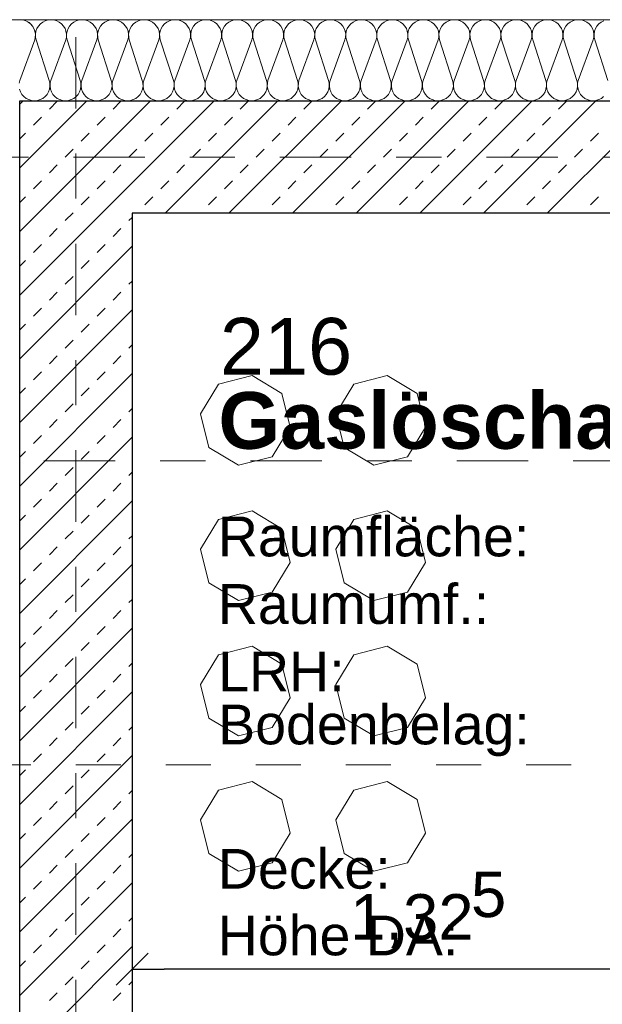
# Model space of a CAD drawing. Header units: metres. Extents: x -45.2 to 14.3, y -31.8 to 10.2.
# Tile 43 of 141: x -39.3 to -38, y -1.9 to 0.3. Entities that reach past the tile are written whole.
import ezdxf

# ---------------------------------------------------------------- set-up
doc = ezdxf.new("R2010")
doc.units = ezdxf.units.M
doc.header["$LTSCALE"] = 0.05
doc.linetypes.add('Achsen 01', pattern=[5.291531, 3.175, -1.058062, 0.352704, -0.705764])
doc.linetypes.add('Raster 01', pattern=[2, 1, -1])
doc.layers.get('0').update_dxf_attribs({"lineweight": 25})
for name, color, linetype, lineweight in [('013_Beton und Stahlbetonarbeiten-330 Außenwände', 7, 'Continuous', 25), ('AV1-Einrichtung Bemaßung', 7, 'Continuous', 9), ('AV1-Schnitt Achsen', 7, 'Achsen 01', 18), ('AV1-Stempel-Raumstempel', 7, 'Continuous', 9)]:
    doc.layers.add(name, color=color, linetype=linetype, lineweight=lineweight)
for name, color, linetype, lineweight, true_color in [('014_Fassadenarbeiten-330 mineralische Dämmung', 7, 'Continuous', 9, 0x666666), ('075_Raumlufttechnische Anlage-Lüftungsanlage', 7, 'Continuous', 18, 0x555555), ('AV1-Achsen', 1, 'Achsen 01', 18, 0xff0000), ('AV1-Raster', 7, 'Raster 01', 9, 0xa6a6a6)]:
    doc.layers.add(name, color=color, linetype=linetype, lineweight=lineweight, true_color=true_color)
doc.styles.add('Arial', font='arial.ttf')
doc.styles.add('Arial (bold)', font='arialbd.ttf')

msp = doc.modelspace()

# ---------------------------------------------------------------- linework, layer by layer
at = {"color": 0, "linetype": 'Continuous', "lineweight": 15}
msp.add_line((-39.0604, -1.8393), (-38.9896, -1.7686), dxfattribs=at)
at = {"color": 0, "linetype": 'ByBlock', "lineweight": -2}
msp.add_line((-39.025, -1.8039), (-38.9543, -1.8039), dxfattribs=at)
at = {"layer": '013_Beton und Stahlbetonarbeiten-330 Außenwände', "color": 251, "linetype": 'Continuous', "lineweight": 13, "true_color": 0x4c4c4c}
for p, q in [((-38.8431, 0.125), (-39.275, -0.3069)), ((-38.9845, 0.125), (-39.275, -0.1655)), ((-39.1259, 0.125), (-39.275, -0.0241)), ((-39.2674, 0.125), (-39.275, 0.1174)), ((-39.2091, 0.1061), (-39.1914, 0.1237)), ((-39.0676, 0.1061), (-39.05, 0.1237)), ((-38.7017, 0.125), (-38.9517, -0.125)), ((-38.9262, 0.1061), (-38.9086, 0.1237)), ((-38.5603, 0.125), (-38.8103, -0.125)), ((-38.7848, 0.1061), (-38.7671, 0.1237)), ((-38.4188, 0.125), (-38.6688, -0.125)), ((-38.6434, 0.1061), (-38.6257, 0.1237)), ((-38.2774, 0.125), (-38.5274, -0.125)), ((-38.502, 0.1061), (-38.4843, 0.1237)), ((-38.136, 0.125), (-38.386, -0.125)), ((-38.3605, 0.1061), (-38.3429, 0.1237)), ((-37.9946, 0.125), (-38.2446, -0.125)), ((-38.2191, 0.1061), (-38.2014, 0.1237)), ((-37.8531, 0.125), (-38.1031, -0.125)), ((-38.0777, 0.1061), (-38.06, 0.1237)), ((-39.2444, 0.0707), (-39.2267, 0.0884)), ((-39.103, 0.0707), (-39.0853, 0.0884)), ((-38.9616, 0.0707), (-38.9439, 0.0884)), ((-38.8202, 0.0707), (-38.8025, 0.0884)), ((-38.6787, 0.0707), (-38.6611, 0.0884)), ((-38.5373, 0.0707), (-38.5196, 0.0884)), ((-38.3959, 0.0707), (-38.3782, 0.0884)), ((-38.2545, 0.0707), (-38.2368, 0.0884)), ((-38.1131, 0.0707), (-38.0954, 0.0884)), ((-39.275, 0.0401), (-39.2621, 0.053)), ((-39.1384, 0.0354), (-39.1207, 0.053)), ((-38.9969, 0.0354), (-38.9793, 0.053)), ((-38.8555, 0.0354), (-38.8378, 0.053)), ((-38.7141, 0.0354), (-38.6964, 0.053)), ((-38.5727, 0.0354), (-38.555, 0.053)), ((-38.4313, 0.0354), (-38.4136, 0.053)), ((-38.2898, 0.0354), (-38.2722, 0.053)), ((-38.1484, 0.0354), (-38.1307, 0.053)), ((-38.007, 0.0354), (-37.9893, 0.053)), ((-39.1737, 0), (-39.156, 0.0177)), ((-39.0323, 0), (-39.0146, 0.0177)), ((-38.8909, 0), (-38.8732, 0.0177)), ((-38.7495, 0), (-38.7318, 0.0177)), ((-38.608, 0), (-38.5904, 0.0177)), ((-38.4666, 0), (-38.4489, 0.0177)), ((-38.3252, 0), (-38.3075, 0.0177)), ((-38.1838, 0), (-38.1661, 0.0177)), ((-38.0423, 0), (-38.0247, 0.0177)), ((-39.2091, -0.0354), (-39.1914, -0.0177)), ((-39.0676, -0.0354), (-39.05, -0.0177)), ((-38.9262, -0.0354), (-38.9086, -0.0177)), ((-38.7848, -0.0354), (-38.7671, -0.0177)), ((-38.6434, -0.0354), (-38.6257, -0.0177)), ((-38.502, -0.0354), (-38.4843, -0.0177)), ((-38.3605, -0.0354), (-38.3429, -0.0177)), ((-38.2191, -0.0354), (-38.2014, -0.0177)), ((-38.0777, -0.0354), (-38.06, -0.0177)), ((-39.2444, -0.0707), (-39.2267, -0.053)), ((-39.103, -0.0707), (-39.0853, -0.053)), ((-38.9616, -0.0707), (-38.9439, -0.053)), ((-38.8202, -0.0707), (-38.8025, -0.053)), ((-38.6787, -0.0707), (-38.6611, -0.053)), ((-38.5373, -0.0707), (-38.5196, -0.053)), ((-38.3959, -0.0707), (-38.3782, -0.053)), ((-38.2545, -0.0707), (-38.2368, -0.053)), ((-38.1131, -0.0707), (-38.0954, -0.053)), ((-39.275, -0.1013), (-39.2621, -0.0884)), ((-39.1384, -0.1061), (-39.1207, -0.0884)), ((-38.9969, -0.1061), (-38.9793, -0.0884)), ((-38.8555, -0.1061), (-38.8378, -0.0884)), ((-38.7141, -0.1061), (-38.6964, -0.0884)), ((-38.5727, -0.1061), (-38.555, -0.0884)), ((-38.4313, -0.1061), (-38.4136, -0.0884)), ((-38.2898, -0.1061), (-38.2722, -0.0884)), ((-38.1484, -0.1061), (-38.1307, -0.0884)), ((-38.007, -0.1061), (-37.9893, -0.0884)), ((-39.1737, -0.1414), (-39.156, -0.1237)), ((-39.0159, -0.125), (-39.0146, -0.1237)), ((-38.8745, -0.125), (-38.8732, -0.1237)), ((-38.733, -0.125), (-38.7318, -0.1237)), ((-38.5916, -0.125), (-38.5904, -0.1237)), ((-38.4502, -0.125), (-38.4489, -0.1237)), ((-38.3088, -0.125), (-38.3075, -0.1237)), ((-38.1673, -0.125), (-38.1661, -0.1237)), ((-38.0259, -0.125), (-38.0247, -0.1237)), ((-39.0323, -0.1414), (-39.025, -0.1341)), ((-39.2091, -0.1768), (-39.1914, -0.1591)), ((-39.0676, -0.1768), (-39.05, -0.1591)), ((-39.2444, -0.2121), (-39.2267, -0.1945)), ((-39.103, -0.2121), (-39.0853, -0.1945)), ((-39.025, -0.1983), (-39.275, -0.4483)), ((-39.275, -0.2427), (-39.2621, -0.2298)), ((-39.1384, -0.2475), (-39.1207, -0.2298)), ((-39.1737, -0.2828), (-39.156, -0.2652)), ((-39.0323, -0.2828), (-39.025, -0.2755)), ((-39.2091, -0.3182), (-39.1914, -0.3005)), ((-39.0676, -0.3182), (-39.05, -0.3005)), ((-39.025, -0.3397), (-39.275, -0.5897)), ((-39.2444, -0.3536), (-39.2267, -0.3359)), ((-39.103, -0.3536), (-39.0853, -0.3359)), ((-39.275, -0.3841), (-39.2621, -0.3712)), ((-39.1384, -0.3889), (-39.1207, -0.3712)), ((-39.1737, -0.4243), (-39.156, -0.4066)), ((-39.0323, -0.4243), (-39.025, -0.417)), ((-39.2091, -0.4596), (-39.1914, -0.4419)), ((-39.0676, -0.4596), (-39.05, -0.4419)), ((-39.2444, -0.495), (-39.2267, -0.4773)), ((-39.103, -0.495), (-39.0853, -0.4773)), ((-39.025, -0.4812), (-39.275, -0.7312)), ((-39.275, -0.5255), (-39.2621, -0.5127)), ((-39.1384, -0.5303), (-39.1207, -0.5127)), ((-39.1737, -0.5657), (-39.156, -0.548)), ((-39.0323, -0.5657), (-39.025, -0.5584)), ((-39.2091, -0.601), (-39.1914, -0.5834)), ((-39.0676, -0.601), (-39.05, -0.5834)), ((-39.025, -0.6226), (-39.275, -0.8726)), ((-39.2444, -0.6364), (-39.2267, -0.6187)), ((-39.103, -0.6364), (-39.0853, -0.6187)), ((-39.275, -0.667), (-39.2621, -0.6541)), ((-39.1384, -0.6718), (-39.1207, -0.6541)), ((-39.1737, -0.7071), (-39.156, -0.6894)), ((-39.0323, -0.7071), (-39.025, -0.6998)), ((-39.2091, -0.7425), (-39.1914, -0.7248)), ((-39.0676, -0.7425), (-39.05, -0.7248)), ((-39.025, -0.764), (-39.275, -1.014)), ((-39.2444, -0.7778), (-39.2267, -0.7601)), ((-39.103, -0.7778), (-39.0853, -0.7601)), ((-39.275, -0.8084), (-39.2621, -0.7955)), ((-39.1384, -0.8132), (-39.1207, -0.7955)), ((-39.1737, -0.8485), (-39.156, -0.8309)), ((-39.0323, -0.8485), (-39.025, -0.8412)), ((-39.2091, -0.8839), (-39.1914, -0.8662)), ((-39.0676, -0.8839), (-39.05, -0.8662)), ((-39.025, -0.9054), (-39.275, -1.1554)), ((-39.2444, -0.9192), (-39.2267, -0.9016)), ((-39.103, -0.9192), (-39.0853, -0.9016)), ((-39.275, -0.9498), (-39.2621, -0.9369)), ((-39.1384, -0.9546), (-39.1207, -0.9369)), ((-39.1737, -0.9899), (-39.156, -0.9723)), ((-39.0323, -0.9899), (-39.025, -0.9827)), ((-39.2091, -1.0253), (-39.1914, -1.0076)), ((-39.0676, -1.0253), (-39.05, -1.0076)), ((-39.025, -1.0469), (-39.275, -1.2969)), ((-39.2444, -1.0607), (-39.2267, -1.043)), ((-39.103, -1.0607), (-39.0853, -1.043)), ((-39.275, -1.0912), (-39.2621, -1.0783)), ((-39.1384, -1.096), (-39.1207, -1.0783)), ((-39.1737, -1.1314), (-39.156, -1.1137)), ((-39.0323, -1.1314), (-39.025, -1.1241)), ((-39.2091, -1.1667), (-39.1914, -1.149)), ((-39.0676, -1.1667), (-39.05, -1.149)), ((-39.025, -1.1883), (-39.275, -1.4383)), ((-39.2444, -1.2021), (-39.2267, -1.1844)), ((-39.103, -1.2021), (-39.0853, -1.1844)), ((-39.275, -1.2327), (-39.2621, -1.2198)), ((-39.1384, -1.2374), (-39.1207, -1.2198)), ((-39.1737, -1.2728), (-39.156, -1.2551)), ((-39.0323, -1.2728), (-39.025, -1.2655)), ((-39.2091, -1.3081), (-39.1914, -1.2905)), ((-39.0676, -1.3081), (-39.05, -1.2905)), ((-39.025, -1.3297), (-39.275, -1.5797)), ((-39.2444, -1.3435), (-39.2267, -1.3258)), ((-39.103, -1.3435), (-39.0853, -1.3258)), ((-39.275, -1.3741), (-39.2621, -1.3612)), ((-39.1384, -1.3789), (-39.1207, -1.3612)), ((-39.1737, -1.4142), (-39.156, -1.3965)), ((-39.0323, -1.4142), (-39.025, -1.4069)), ((-39.2091, -1.4496), (-39.1914, -1.4319)), ((-39.0676, -1.4496), (-39.05, -1.4319)), ((-39.025, -1.4711), (-39.275, -1.7211)), ((-39.2444, -1.4849), (-39.2267, -1.4672)), ((-39.103, -1.4849), (-39.0853, -1.4672)), ((-39.275, -1.5155), (-39.2621, -1.5026)), ((-39.1384, -1.5203), (-39.1207, -1.5026)), ((-39.1737, -1.5556), (-39.156, -1.538)), ((-39.0323, -1.5556), (-39.025, -1.5483)), ((-39.2091, -1.591), (-39.1914, -1.5733)), ((-39.0676, -1.591), (-39.05, -1.5733)), ((-39.025, -1.6125), (-39.275, -1.8625)), ((-39.2444, -1.6263), (-39.2267, -1.6087)), ((-39.103, -1.6263), (-39.0853, -1.6087)), ((-39.275, -1.6569), (-39.2621, -1.644)), ((-39.1384, -1.6617), (-39.1207, -1.644)), ((-39.1737, -1.6971), (-39.156, -1.6794)), ((-39.0323, -1.6971), (-39.025, -1.6898)), ((-39.2091, -1.7324), (-39.1914, -1.7147)), ((-39.0676, -1.7324), (-39.05, -1.7147)), ((-39.025, -1.754), (-39.275, -2.004)), ((-39.2444, -1.7678), (-39.2267, -1.7501)), ((-39.103, -1.7678), (-39.0853, -1.7501)), ((-39.275, -1.7983), (-39.2621, -1.7854)), ((-39.1384, -1.8031), (-39.1207, -1.7854)), ((-39.1737, -1.8385), (-39.156, -1.8208)), ((-39.0323, -1.8385), (-39.025, -1.8312)), ((-39.2091, -1.8738), (-39.1914, -1.8562)), ((-39.0676, -1.8738), (-39.05, -1.8562))]:
    msp.add_line(p, q, dxfattribs=at)
at = {"layer": '013_Beton und Stahlbetonarbeiten-330 Außenwände'}
msp.add_lwpolyline([(-39.275, 0.125), (-18.775, 0.125), (-18.775, -0.125), (-39.025, -0.125), (-39.025, -5.525), (-39.275, -5.525)], close=True, dxfattribs=at)
at = {"layer": '014_Fassadenarbeiten-330 mineralische Dämmung'}
msp.add_lwpolyline([(-18.9, 0.305), (-18.9, 0.125), (-39.275, 0.125), (-39.275, -5.4), (-39.455, -5.4), (-39.455, 0.305)], close=True, dxfattribs=at)
for points in [[(-39.2763, 0.1637), (-39.2749, 0.17), (-39.2416, 0.26), (-39.2416, 0.26), (-39.2402, 0.2663), (-39.24, 0.2728), (-39.241, 0.2792), (-39.2433, 0.2853), (-39.2466, 0.2908), (-39.2508, 0.2957), (-39.256, 0.2997), (-39.2617, 0.3026), (-39.2679, 0.3044), (-39.2744, 0.305), (-39.2808, 0.3044)], [(-39.2416, 0.26), (-39.2416, 0.26), (-39.2403, 0.266), (-39.24, 0.2722), (-39.2408, 0.2783), (-39.2427, 0.2841), (-39.2457, 0.2896), (-39.2495, 0.2944), (-39.2542, 0.2984), (-39.2542, 0.2984), (-39.2595, 0.3016), (-39.2652, 0.3038), (-39.2713, 0.3049), (-39.2775, 0.3049)], [(-37.9775, 0.1343), (-37.9826, 0.1303), (-37.9884, 0.1274), (-37.9946, 0.1256), (-38.0011, 0.125), (-38.0075, 0.1256), (-38.0138, 0.1274), (-38.0195, 0.1303), (-38.0246, 0.1343), (-38.0289, 0.1392), (-38.0322, 0.1447), (-38.0344, 0.1508), (-38.0355, 0.1572), (-38.0353, 0.1637), (-38.0339, 0.17), (-38.0006, 0.26), (-38.0006, 0.26), (-37.9992, 0.2663), (-37.999, 0.2728), (-38, 0.2792), (-38.0022, 0.2853), (-38.0055, 0.2908), (-38.0098, 0.2957), (-38.015, 0.2997), (-38.0207, 0.3026), (-38.0269, 0.3044), (-38.0334, 0.305), (-38.0398, 0.3044), (-38.046, 0.3026), (-38.0518, 0.2997), (-38.0569, 0.2957), (-38.0612, 0.2908), (-38.0645, 0.2853), (-38.0667, 0.2792), (-38.0678, 0.2728), (-38.0676, 0.2663), (-38.0662, 0.26), (-38.0372, 0.17), (-38.0372, 0.17), (-38.0358, 0.1637), (-38.0357, 0.1572), (-38.0367, 0.1508), (-38.0389, 0.1447), (-38.0422, 0.1392), (-38.0465, 0.1343), (-38.0516, 0.1303), (-38.0574, 0.1274), (-38.0636, 0.1256), (-38.07, 0.125), (-38.0765, 0.1256), (-38.0827, 0.1274), (-38.0885, 0.1303), (-38.0936, 0.1343), (-38.0979, 0.1392), (-38.1012, 0.1447), (-38.1034, 0.1508), (-38.1044, 0.1572), (-38.1042, 0.1637), (-38.1028, 0.17), (-38.0695, 0.26), (-38.0695, 0.26), (-38.0681, 0.2663), (-38.068, 0.2728), (-38.069, 0.2792), (-38.0712, 0.2853), (-38.0745, 0.2908), (-38.0788, 0.2957), (-38.0839, 0.2997), (-38.0897, 0.3026), (-38.0959, 0.3044), (-38.1023, 0.305), (-38.1088, 0.3044), (-38.115, 0.3026), (-38.1208, 0.2997), (-38.1259, 0.2957), (-38.1302, 0.2908), (-38.1335, 0.2853), (-38.1357, 0.2792), (-38.1367, 0.2728), (-38.1365, 0.2663), (-38.1351, 0.26), (-38.1062, 0.17), (-38.1062, 0.17), (-38.1048, 0.1637), (-38.1046, 0.1572), (-38.1056, 0.1508), (-38.1078, 0.1447), (-38.1111, 0.1392), (-38.1154, 0.1343), (-38.1205, 0.1303), (-38.1263, 0.1274), (-38.1325, 0.1256), (-38.139, 0.125), (-38.1454, 0.1256), (-38.1516, 0.1274), (-38.1574, 0.1303), (-38.1625, 0.1343), (-38.1668, 0.1392), (-38.1701, 0.1447), (-38.1723, 0.1508), (-38.1733, 0.1572), (-38.1732, 0.1637), (-38.1718, 0.17), (-38.1385, 0.26), (-38.1385, 0.26), (-38.1371, 0.2663), (-38.1369, 0.2728), (-38.1379, 0.2792), (-38.1401, 0.2853), (-38.1434, 0.2908), (-38.1477, 0.2957), (-38.1528, 0.2997), (-38.1586, 0.3026), (-38.1648, 0.3044), (-38.1713, 0.305), (-38.1777, 0.3044), (-38.1839, 0.3026), (-38.1897, 0.2997), (-38.1948, 0.2957), (-38.1991, 0.2908), (-38.2024, 0.2853), (-38.2046, 0.2792), (-38.2056, 0.2728), (-38.2055, 0.2663), (-38.2041, 0.26), (-38.1751, 0.17), (-38.1751, 0.17), (-38.1737, 0.1637), (-38.1735, 0.1572), (-38.1746, 0.1508), (-38.1768, 0.1447), (-38.1801, 0.1392), (-38.1844, 0.1343), (-38.1895, 0.1303), (-38.1953, 0.1274), (-38.2015, 0.1256), (-38.2079, 0.125), (-38.2144, 0.1256), (-38.2206, 0.1274), (-38.2264, 0.1303), (-38.2315, 0.1343), (-38.2358, 0.1392), (-38.2391, 0.1447), (-38.2413, 0.1508), (-38.2423, 0.1572), (-38.2421, 0.1637), (-38.2407, 0.17), (-38.2074, 0.26), (-38.2074, 0.26), (-38.206, 0.2663), (-38.2058, 0.2728), (-38.2069, 0.2792), (-38.2091, 0.2853), (-38.2124, 0.2908), (-38.2167, 0.2957), (-38.2218, 0.2997), (-38.2276, 0.3026), (-38.2338, 0.3044), (-38.2402, 0.305), (-38.2467, 0.3044), (-38.2529, 0.3026), (-38.2587, 0.2997), (-38.2638, 0.2957), (-38.2681, 0.2908), (-38.2714, 0.2853), (-38.2736, 0.2792), (-38.2746, 0.2728), (-38.2744, 0.2663), (-38.273, 0.26), (-38.2441, 0.17), (-38.2441, 0.17), (-38.2427, 0.1637), (-38.2425, 0.1572), (-38.2435, 0.1508), (-38.2457, 0.1447), (-38.249, 0.1392), (-38.2533, 0.1343), (-38.2584, 0.1303), (-38.2642, 0.1274), (-38.2704, 0.1256), (-38.2769, 0.125), (-38.2833, 0.1256), (-38.2895, 0.1274), (-38.2953, 0.1303), (-38.3004, 0.1343), (-38.3047, 0.1392), (-38.308, 0.1447), (-38.3102, 0.1508), (-38.3112, 0.1572), (-38.311, 0.1637), (-38.3097, 0.17), (-38.2764, 0.26), (-38.2764, 0.26), (-38.275, 0.2663), (-38.2748, 0.2728), (-38.2758, 0.2792), (-38.278, 0.2853), (-38.2813, 0.2908), (-38.2856, 0.2957), (-38.2907, 0.2997), (-38.2965, 0.3026), (-38.3027, 0.3044), (-38.3092, 0.305), (-38.3156, 0.3044), (-38.3218, 0.3026), (-38.3276, 0.2997), (-38.3327, 0.2957), (-38.337, 0.2908), (-38.3403, 0.2853), (-38.3425, 0.2792), (-38.3435, 0.2728), (-38.3433, 0.2663), (-38.3419, 0.26), (-38.313, 0.17), (-38.313, 0.17), (-38.3116, 0.1637), (-38.3114, 0.1572), (-38.3125, 0.1508), (-38.3147, 0.1447), (-38.318, 0.1392), (-38.3223, 0.1343), (-38.3274, 0.1303), (-38.3331, 0.1274), (-38.3394, 0.1256), (-38.3458, 0.125), (-38.3523, 0.1256), (-38.3585, 0.1274), (-38.3642, 0.1303), (-38.3694, 0.1343), (-38.3737, 0.1392), (-38.377, 0.1447), (-38.3792, 0.1508), (-38.3802, 0.1572), (-38.38, 0.1637), (-38.3786, 0.17), (-38.3453, 0.26), (-38.3453, 0.26), (-38.3439, 0.2663), (-38.3437, 0.2728), (-38.3448, 0.2792), (-38.347, 0.2853), (-38.3503, 0.2908), (-38.3546, 0.2957), (-38.3597, 0.2997), (-38.3654, 0.3026), (-38.3717, 0.3044), (-38.3781, 0.305), (-38.3846, 0.3044), (-38.3908, 0.3026), (-38.3965, 0.2997), (-38.4017, 0.2957), (-38.4059, 0.2908), (-38.4093, 0.2853), (-38.4115, 0.2792), (-38.4125, 0.2728), (-38.4123, 0.2663), (-38.4109, 0.26), (-38.382, 0.17), (-38.382, 0.17), (-38.3806, 0.1637), (-38.3804, 0.1572), (-38.3814, 0.1508), (-38.3836, 0.1447), (-38.3869, 0.1392), (-38.3912, 0.1343), (-38.3963, 0.1303), (-38.4021, 0.1274), (-38.4083, 0.1256), (-38.4148, 0.125), (-38.4212, 0.1256), (-38.4274, 0.1274), (-38.4332, 0.1303), (-38.4383, 0.1343), (-38.4426, 0.1392), (-38.4459, 0.1447), (-38.4481, 0.1508), (-38.4491, 0.1572), (-38.4489, 0.1637), (-38.4475, 0.17), (-38.4143, 0.26), (-38.4143, 0.26), (-38.4129, 0.2663), (-38.4127, 0.2728), (-38.4137, 0.2792), (-38.4159, 0.2853), (-38.4192, 0.2908), (-38.4235, 0.2957), (-38.4286, 0.2997), (-38.4344, 0.3026), (-38.4406, 0.3044), (-38.4471, 0.305), (-38.4535, 0.3044), (-38.4597, 0.3026), (-38.4655, 0.2997), (-38.4706, 0.2957), (-38.4749, 0.2908), (-38.4782, 0.2853), (-38.4804, 0.2792), (-38.4814, 0.2728), (-38.4812, 0.2663), (-38.4798, 0.26), (-38.4509, 0.17), (-38.4509, 0.17), (-38.4495, 0.1637), (-38.4493, 0.1572), (-38.4503, 0.1508), (-38.4526, 0.1447), (-38.4559, 0.1392), (-38.4601, 0.1343), (-38.4653, 0.1303), (-38.471, 0.1274), (-38.4773, 0.1256), (-38.4837, 0.125), (-38.4901, 0.1256), (-38.4964, 0.1274), (-38.5021, 0.1303), (-38.5073, 0.1343), (-38.5115, 0.1392), (-38.5148, 0.1447), (-38.517, 0.1508), (-38.5181, 0.1572), (-38.5179, 0.1637), (-38.5165, 0.17), (-38.4832, 0.26), (-38.4832, 0.26), (-38.4818, 0.2663), (-38.4816, 0.2728), (-38.4827, 0.2792), (-38.4849, 0.2853), (-38.4882, 0.2908), (-38.4924, 0.2957), (-38.4976, 0.2997), (-38.5033, 0.3026), (-38.5096, 0.3044), (-38.516, 0.305), (-38.5224, 0.3044), (-38.5287, 0.3026), (-38.5344, 0.2997), (-38.5396, 0.2957), (-38.5438, 0.2908), (-38.5471, 0.2853), (-38.5493, 0.2792), (-38.5504, 0.2728), (-38.5502, 0.2663), (-38.5488, 0.26), (-38.5199, 0.17), (-38.5199, 0.17), (-38.5185, 0.1637), (-38.5183, 0.1572), (-38.5193, 0.1508), (-38.5215, 0.1447), (-38.5248, 0.1392), (-38.5291, 0.1343), (-38.5342, 0.1303), (-38.54, 0.1274), (-38.5462, 0.1256), (-38.5526, 0.125), (-38.5591, 0.1256), (-38.5653, 0.1274), (-38.5711, 0.1303), (-38.5762, 0.1343), (-38.5805, 0.1392), (-38.5838, 0.1447), (-38.586, 0.1508), (-38.587, 0.1572), (-38.5868, 0.1637), (-38.5854, 0.17), (-38.5522, 0.26), (-38.5522, 0.26), (-38.5508, 0.2663), (-38.5506, 0.2728), (-38.5516, 0.2792), (-38.5538, 0.2853), (-38.5571, 0.2908), (-38.5614, 0.2957), (-38.5665, 0.2997), (-38.5723, 0.3026), (-38.5785, 0.3044), (-38.5849, 0.305), (-38.5914, 0.3044), (-38.5976, 0.3026), (-38.6034, 0.2997), (-38.6085, 0.2957), (-38.6128, 0.2908), (-38.6161, 0.2853), (-38.6183, 0.2792), (-38.6193, 0.2728), (-38.6191, 0.2663), (-38.6177, 0.26), (-38.5888, 0.17), (-38.5888, 0.17), (-38.5874, 0.1637), (-38.5872, 0.1572), (-38.5882, 0.1508), (-38.5904, 0.1447), (-38.5937, 0.1392), (-38.598, 0.1343), (-38.6032, 0.1303), (-38.6089, 0.1274), (-38.6151, 0.1256), (-38.6216, 0.125), (-38.628, 0.1256), (-38.6343, 0.1274), (-38.64, 0.1303), (-38.6451, 0.1343), (-38.6494, 0.1392), (-38.6527, 0.1447), (-38.6549, 0.1508), (-38.656, 0.1572), (-38.6558, 0.1637), (-38.6544, 0.17), (-38.6211, 0.26), (-38.6211, 0.26), (-38.6197, 0.2663), (-38.6195, 0.2728), (-38.6205, 0.2792), (-38.6227, 0.2853), (-38.6261, 0.2908), (-38.6303, 0.2957), (-38.6355, 0.2997), (-38.6412, 0.3026), (-38.6474, 0.3044), (-38.6539, 0.305), (-38.6603, 0.3044), (-38.6666, 0.3026), (-38.6723, 0.2997), (-38.6774, 0.2957), (-38.6817, 0.2908), (-38.685, 0.2853), (-38.6872, 0.2792), (-38.6883, 0.2728), (-38.6881, 0.2663), (-38.6867, 0.26), (-38.6577, 0.17), (-38.6577, 0.17), (-38.6564, 0.1637), (-38.6562, 0.1572), (-38.6572, 0.1508), (-38.6594, 0.1447), (-38.6627, 0.1392), (-38.667, 0.1343), (-38.6721, 0.1303), (-38.6779, 0.1274), (-38.6841, 0.1256), (-38.6905, 0.125), (-38.697, 0.1256), (-38.7032, 0.1274), (-38.709, 0.1303), (-38.7141, 0.1343), (-38.7184, 0.1392), (-38.7217, 0.1447), (-38.7239, 0.1508), (-38.7249, 0.1572), (-38.7247, 0.1637), (-38.7233, 0.17), (-38.69, 0.26), (-38.69, 0.26), (-38.6887, 0.2663), (-38.6885, 0.2728), (-38.6895, 0.2792), (-38.6917, 0.2853), (-38.695, 0.2908), (-38.6993, 0.2957), (-38.7044, 0.2997), (-38.7102, 0.3026), (-38.7164, 0.3044), (-38.7228, 0.305), (-38.7293, 0.3044), (-38.7355, 0.3026), (-38.7413, 0.2997), (-38.7464, 0.2957), (-38.7507, 0.2908), (-38.754, 0.2853), (-38.7562, 0.2792), (-38.7572, 0.2728), (-38.757, 0.2663), (-38.7556, 0.26), (-38.7267, 0.17), (-38.7267, 0.17), (-38.7253, 0.1637), (-38.7251, 0.1572), (-38.7261, 0.1508), (-38.7283, 0.1447), (-38.7316, 0.1392), (-38.7359, 0.1343), (-38.741, 0.1303), (-38.7468, 0.1274), (-38.753, 0.1256), (-38.7595, 0.125), (-38.7659, 0.1256), (-38.7721, 0.1274), (-38.7779, 0.1303), (-38.783, 0.1343), (-38.7873, 0.1392), (-38.7906, 0.1447), (-38.7928, 0.1508), (-38.7939, 0.1572), (-38.7937, 0.1637), (-38.7923, 0.17), (-38.759, 0.26), (-38.759, 0.26), (-38.7576, 0.2663), (-38.7574, 0.2728), (-38.7584, 0.2792), (-38.7606, 0.2853), (-38.7639, 0.2908), (-38.7682, 0.2957), (-38.7733, 0.2997), (-38.7791, 0.3026), (-38.7853, 0.3044), (-38.7918, 0.305), (-38.7982, 0.3044), (-38.8044, 0.3026), (-38.8102, 0.2997), (-38.8153, 0.2957), (-38.8196, 0.2908), (-38.8229, 0.2853), (-38.8251, 0.2792), (-38.8261, 0.2728), (-38.826, 0.2663), (-38.8246, 0.26), (-38.7956, 0.17), (-38.7956, 0.17), (-38.7942, 0.1637), (-38.794, 0.1572), (-38.7951, 0.1508), (-38.7973, 0.1447), (-38.8006, 0.1392), (-38.8049, 0.1343), (-38.81, 0.1303), (-38.8158, 0.1274), (-38.822, 0.1256), (-38.8284, 0.125), (-38.8349, 0.1256), (-38.8411, 0.1274), (-38.8469, 0.1303), (-38.852, 0.1343), (-38.8563, 0.1392), (-38.8596, 0.1447), (-38.8618, 0.1508), (-38.8628, 0.1572), (-38.8626, 0.1637), (-38.8612, 0.17), (-38.8279, 0.26), (-38.8279, 0.26), (-38.8265, 0.2663), (-38.8264, 0.2728), (-38.8274, 0.2792), (-38.8296, 0.2853), (-38.8329, 0.2908), (-38.8372, 0.2957), (-38.8423, 0.2997), (-38.8481, 0.3026), (-38.8543, 0.3044), (-38.8607, 0.305), (-38.8672, 0.3044), (-38.8734, 0.3026), (-38.8792, 0.2997), (-38.8843, 0.2957), (-38.8886, 0.2908), (-38.8919, 0.2853), (-38.8941, 0.2792), (-38.8951, 0.2728), (-38.8949, 0.2663), (-38.8935, 0.26), (-38.8646, 0.17), (-38.8646, 0.17), (-38.8632, 0.1637), (-38.863, 0.1572), (-38.864, 0.1508), (-38.8662, 0.1447), (-38.8695, 0.1392), (-38.8738, 0.1343), (-38.8789, 0.1303), (-38.8847, 0.1274), (-38.8909, 0.1256), (-38.8974, 0.125), (-38.9038, 0.1256), (-38.91, 0.1274), (-38.9158, 0.1303), (-38.9209, 0.1343), (-38.9252, 0.1392), (-38.9285, 0.1447), (-38.9307, 0.1508), (-38.9317, 0.1572), (-38.9316, 0.1637), (-38.9302, 0.17), (-38.8969, 0.26), (-38.8969, 0.26), (-38.8955, 0.2663), (-38.8953, 0.2728), (-38.8963, 0.2792), (-38.8985, 0.2853), (-38.9018, 0.2908), (-38.9061, 0.2957), (-38.9112, 0.2997), (-38.917, 0.3026), (-38.9232, 0.3044), (-38.9297, 0.305), (-38.9361, 0.3044), (-38.9423, 0.3026), (-38.9481, 0.2997), (-38.9532, 0.2957), (-38.9575, 0.2908), (-38.9608, 0.2853), (-38.963, 0.2792), (-38.964, 0.2728), (-38.9638, 0.2663), (-38.9625, 0.26), (-38.9335, 0.17), (-38.9335, 0.17), (-38.9321, 0.1637), (-38.9319, 0.1572), (-38.933, 0.1508), (-38.9352, 0.1447), (-38.9385, 0.1392), (-38.9428, 0.1343), (-38.9479, 0.1303), (-38.9536, 0.1274), (-38.9599, 0.1256), (-38.9663, 0.125), (-38.9728, 0.1256), (-38.979, 0.1274), (-38.9847, 0.1303), (-38.9899, 0.1343), (-38.9942, 0.1392), (-38.9975, 0.1447), (-38.9997, 0.1508), (-39.0007, 0.1572), (-39.0005, 0.1637), (-38.9991, 0.17), (-38.9658, 0.26), (-38.9658, 0.26), (-38.9644, 0.2663), (-38.9642, 0.2728), (-38.9653, 0.2792), (-38.9675, 0.2853), (-38.9708, 0.2908), (-38.9751, 0.2957), (-38.9802, 0.2997), (-38.986, 0.3026), (-38.9922, 0.3044), (-38.9986, 0.305), (-39.0051, 0.3044), (-39.0113, 0.3026), (-39.017, 0.2997), (-39.0222, 0.2957), (-39.0265, 0.2908), (-39.0298, 0.2853), (-39.032, 0.2792), (-39.033, 0.2728), (-39.0328, 0.2663), (-39.0314, 0.26), (-39.0025, 0.17), (-39.0025, 0.17), (-39.0011, 0.1637), (-39.0009, 0.1572), (-39.0019, 0.1508), (-39.0041, 0.1447), (-39.0074, 0.1392), (-39.0117, 0.1343), (-39.0168, 0.1303), (-39.0226, 0.1274), (-39.0288, 0.1256), (-39.0353, 0.125), (-39.0417, 0.1256), (-39.0479, 0.1274), (-39.0537, 0.1303), (-39.0588, 0.1343), (-39.0631, 0.1392), (-39.0664, 0.1447), (-39.0686, 0.1508), (-39.0696, 0.1572), (-39.0694, 0.1637), (-39.068, 0.17), (-39.0348, 0.26), (-39.0348, 0.26), (-39.0334, 0.2663), (-39.0332, 0.2728), (-39.0342, 0.2792), (-39.0364, 0.2853), (-39.0397, 0.2908), (-39.044, 0.2957), (-39.0491, 0.2997), (-39.0549, 0.3026), (-39.0611, 0.3044), (-39.0676, 0.305), (-39.074, 0.3044), (-39.0802, 0.3026), (-39.086, 0.2997), (-39.0911, 0.2957), (-39.0954, 0.2908), (-39.0987, 0.2853), (-39.1009, 0.2792), (-39.1019, 0.2728), (-39.1017, 0.2663), (-39.1003, 0.26), (-39.0714, 0.17), (-39.0714, 0.17), (-39.07, 0.1637), (-39.0698, 0.1572), (-39.0709, 0.1508), (-39.0731, 0.1447), (-39.0764, 0.1392), (-39.0806, 0.1343), (-39.0858, 0.1303), (-39.0915, 0.1274), (-39.0978, 0.1256), (-39.1042, 0.125), (-39.1106, 0.1256), (-39.1169, 0.1274), (-39.1226, 0.1303), (-39.1278, 0.1343), (-39.132, 0.1392), (-39.1353, 0.1447), (-39.1376, 0.1508), (-39.1386, 0.1572), (-39.1384, 0.1637), (-39.137, 0.17), (-39.1037, 0.26), (-39.1037, 0.26), (-39.1023, 0.2663), (-39.1021, 0.2728), (-39.1032, 0.2792), (-39.1054, 0.2853), (-39.1087, 0.2908), (-39.113, 0.2957), (-39.1181, 0.2997), (-39.1238, 0.3026), (-39.1301, 0.3044), (-39.1365, 0.305), (-39.1429, 0.3044), (-39.1492, 0.3026), (-39.1549, 0.2997), (-39.1601, 0.2957), (-39.1643, 0.2908), (-39.1676, 0.2853), (-39.1698, 0.2792), (-39.1709, 0.2728), (-39.1707, 0.2663), (-39.1693, 0.26), (-39.1404, 0.17), (-39.1404, 0.17), (-39.139, 0.1637), (-39.1388, 0.1572), (-39.1398, 0.1508), (-39.142, 0.1447), (-39.1453, 0.1392), (-39.1496, 0.1343), (-39.1547, 0.1303), (-39.1605, 0.1274), (-39.1667, 0.1256), (-39.1731, 0.125), (-39.1796, 0.1256), (-39.1858, 0.1274), (-39.1916, 0.1303), (-39.1967, 0.1343), (-39.201, 0.1392), (-39.2043, 0.1447), (-39.2065, 0.1508), (-39.2075, 0.1572), (-39.2073, 0.1637), (-39.2059, 0.17), (-39.1727, 0.26), (-39.1727, 0.26), (-39.1713, 0.2663), (-39.1711, 0.2728), (-39.1721, 0.2792), (-39.1743, 0.2853), (-39.1776, 0.2908), (-39.1819, 0.2957), (-39.187, 0.2997), (-39.1928, 0.3026), (-39.199, 0.3044), (-39.2054, 0.305), (-39.2119, 0.3044), (-39.2181, 0.3026), (-39.2239, 0.2997), (-39.229, 0.2957), (-39.2333, 0.2908), (-39.2366, 0.2853), (-39.2388, 0.2792), (-39.2398, 0.2728), (-39.2396, 0.2663), (-39.2382, 0.26), (-39.2093, 0.17), (-39.2093, 0.17), (-39.2079, 0.1637), (-39.2077, 0.1572), (-39.2087, 0.1508), (-39.2109, 0.1447), (-39.2142, 0.1392), (-39.2185, 0.1343), (-39.2237, 0.1303), (-39.2294, 0.1274), (-39.2356, 0.1256), (-39.2421, 0.125), (-39.2485, 0.1256), (-39.2548, 0.1274), (-39.2605, 0.1303), (-39.2656, 0.1343), (-39.2699, 0.1392), (-39.2732, 0.1447), (-39.2754, 0.1508)], [(-37.9771, 0.3026), (-37.9829, 0.2997), (-37.988, 0.2957), (-37.9923, 0.2908), (-37.9956, 0.2853), (-37.9978, 0.2792), (-37.9988, 0.2728), (-37.9986, 0.2663), (-37.9972, 0.26), (-37.9683, 0.17)]]:
    msp.add_lwpolyline(points, dxfattribs=at)
at = {"layer": '075_Raumlufttechnische Anlage-Lüftungsanlage'}
for points in [[(-38.6742, -0.6001), (-38.7138, -0.6661), (-38.7885, -0.6847), (-38.8545, -0.6451), (-38.8731, -0.5704), (-38.8335, -0.5044), (-38.7588, -0.4857), (-38.6928, -0.5254)], [(-38.3736, -0.6001), (-38.4132, -0.6661), (-38.4879, -0.6847), (-38.5539, -0.6451), (-38.5726, -0.5704), (-38.5329, -0.5044), (-38.4582, -0.4857), (-38.3922, -0.5254)], [(-38.6742, -0.9006), (-38.7138, -0.9667), (-38.7885, -0.9853), (-38.8545, -0.9457), (-38.8731, -0.871), (-38.8335, -0.805), (-38.7588, -0.7863), (-38.6928, -0.826)], [(-38.3736, -0.9006), (-38.4132, -0.9667), (-38.4879, -0.9853), (-38.5539, -0.9457), (-38.5726, -0.871), (-38.5329, -0.805), (-38.4582, -0.7863), (-38.3922, -0.826)], [(-38.6742, -1.2012), (-38.7138, -1.2673), (-38.7885, -1.2859), (-38.8545, -1.2463), (-38.8731, -1.1716), (-38.8335, -1.1056), (-38.7588, -1.0869), (-38.6928, -1.1265)], [(-38.3736, -1.2012), (-38.4132, -1.2673), (-38.4879, -1.2859), (-38.5539, -1.2463), (-38.5726, -1.1716), (-38.5329, -1.1056), (-38.4582, -1.0869), (-38.3922, -1.1265)], [(-38.6742, -1.5018), (-38.7138, -1.5678), (-38.7885, -1.5865), (-38.8545, -1.5469), (-38.8731, -1.4722), (-38.8335, -1.4062), (-38.7588, -1.3875), (-38.6928, -1.4271)], [(-38.3736, -1.5018), (-38.4132, -1.5678), (-38.4879, -1.5865), (-38.5539, -1.5469), (-38.5726, -1.4722), (-38.5329, -1.4062), (-38.4582, -1.3875), (-38.3922, -1.4271)]]:
    msp.add_lwpolyline(points, close=True, dxfattribs=at)
at = {"layer": 'AV1-Achsen'}
for p, q in [((-39.15, -26.5), (-39.15, 4.9)), ((-43.2844, 0), (4.2656, 0))]:
    msp.add_line(p, q, dxfattribs=at)
at = {"layer": 'AV1-Einrichtung Bemaßung', "color": 0, "lineweight": -2}
for p, q in [((-39.025, -1.6753), (-39.025, -1.7539)), ((-37.7707, -1.8039), (-38.9543, -1.8039))]:
    msp.add_line(p, q, dxfattribs=at)
at = {"layer": 'AV1-Raster'}
msp.add_line((1.35, -1.35), (-40.5, -1.35), dxfattribs=at)
at = {"layer": 'AV1-Schnitt Achsen'}
msp.add_line((-43.35, -0.675), (4.2, -0.675), dxfattribs=at)
at = {"layer": 'Defpoints', "color": 0, "lineweight": 0}
for p, q in [((-39.275, 0.125), (-39.275, 0.125)), ((-39.275, 0.125), (-39.275, 0.125)), ((-39.275, 0.125), (-39.275, 0.125)), ((-39.275, 0.125), (-39.275, 0.125)), ((-39.275, 0.125), (-39.275, 0.125)), ((-39.275, 0.125), (-39.275, 0.125)), ((-39.15, 0), (-39.15, 0)), ((-39.15, 0), (-39.15, 0)), ((-39.15, 0), (-39.15, 0)), ((-39.15, 0), (-39.15, 0)), ((-39.025, -0.125), (-39.025, -0.125)), ((-39.025, -0.125), (-39.025, -0.125)), ((-39.025, -0.125), (-39.025, -0.125)), ((-39.025, -0.125), (-39.025, -0.125)), ((-39.025, -1.8039), (-39.025, -1.8039))]:
    msp.add_line(p, q, dxfattribs=at)

# ---------------------------------------------------------------- texts
at = {"layer": 'AV1-Einrichtung Bemaßung', "color": 0, "attachment_point": 7, "style": 'Arial'}
for s, insert, char_height in [('5', (-38.2723, -1.6897), 0.1009), ('1,32', (-38.5407, -1.757), 0.10087)]:
    msp.add_mtext(s, dxfattribs=dict(at, insert=insert, char_height=char_height))
at = {"layer": 'AV1-Stempel-Raumstempel', "attachment_point": 7}
for s, insert, char_height, style in [('216', (-38.8302, -0.4853), 0.12609, 'Arial'), ('Gaslöschanlage (GLA)', (-38.8334, -0.687), 0.12609, 'Arial (bold)'), ('Raumfläche:', (-38.8347, -0.8883), 0.088263, 'Arial'), ('Raumumf.:', (-38.8347, -1.0383), 0.08826, 'Arial'), ('LRH:', (-38.834, -1.1868), 0.08826, 'Arial'), ('Bodenbelag:', (-38.834, -1.3313), 0.088263, 'Arial'), ('Decke:', (-38.8345, -1.6264), 0.08826, 'Arial'), ('Höhe DA:', (-38.8349, -1.7745), 0.08826, 'Arial')]:
    msp.add_mtext(s, dxfattribs=dict(at, insert=insert, char_height=char_height, style=style))

doc.saveas('drawing.dxf')
